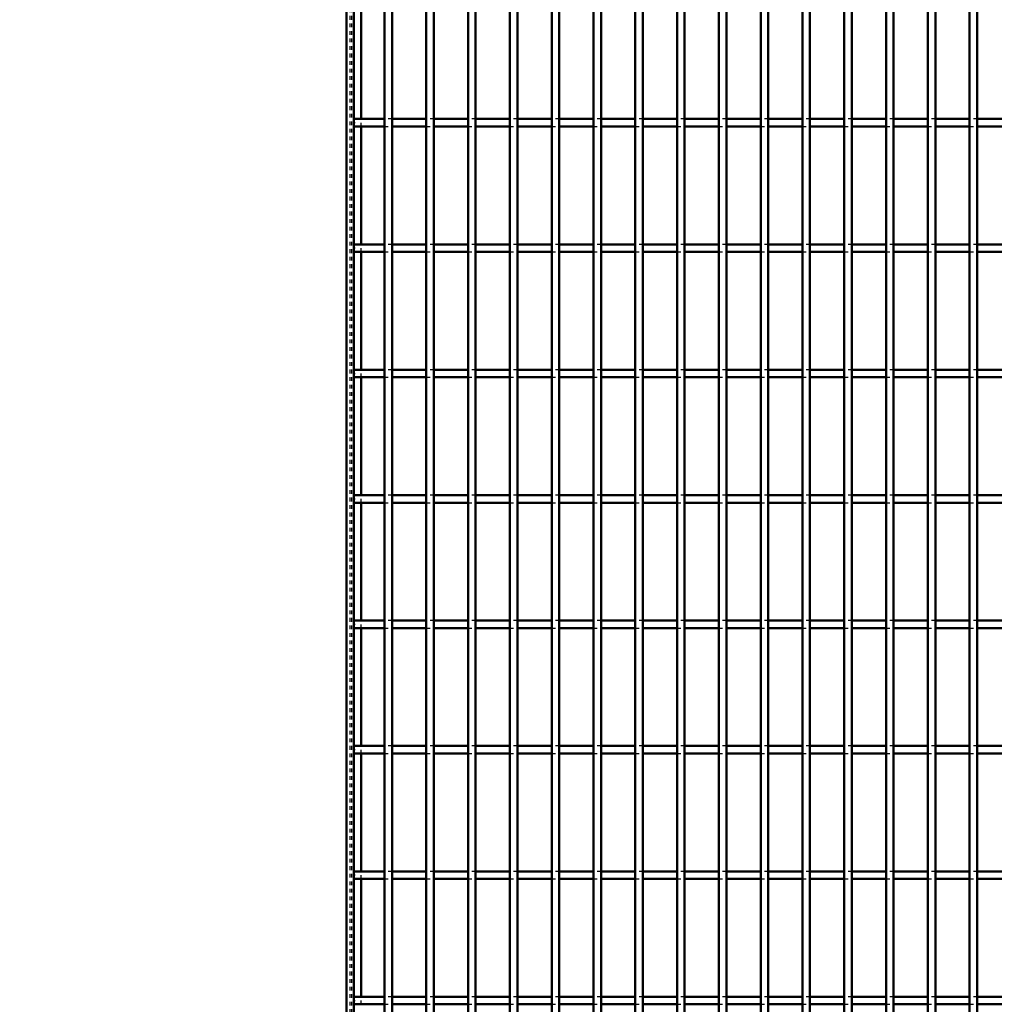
# Model space of a CAD drawing. Header units: millimetres. Extents: x -696 to 511, y -500 to 878.
# Tile 6 of 22: x -437 to -178, y 132 to 394. Entities that reach past the tile are written whole.
import ezdxf

# ---------------------------------------------------------------- set-up
doc = ezdxf.new("R2010")
doc.units = ezdxf.units.MM
doc.linetypes.add('Dashed', pattern=[2, 1, -1])
for name, color, linetype, lineweight in [('2d ConnectionPoints', 7, 'Continuous', 50), ('AM_0', 7, 'Continuous', 50), ('AM_5', 3, 'Continuous', 25), ('AM_9', 6, 'Dashed', 25)]:
    doc.layers.add(name, color=color, linetype=linetype, lineweight=lineweight)
doc.dimstyles.new('ISO-25', dxfattribs={"dimtxt": 2.5, "dimasz": 2.5, "dimexe": 1.25, "dimexo": 0.625, "dimtad": 1, "dimtxsty": 'Standard', "dimcen": 2.5, "dimadec": 0, "dimazin": 0, "dimtfac": 1, "dimtmove": 0, "dimatfit": 3, "dimfxl": 1, "dimarcsym": 0})

# ---------------------------------------------------------------- blocks, each defined once
blk = doc.blocks.new('3_7wno6hzu5uf64ag8ri0tmcnxa________0_in_LPP230331121170010003500_4')
at = {"layer": 'AM_0'}
for p, q in [((-339.855, -498), (-339.855, 498)), ((-337.855, -498), (-337.855, 498))]:
    blk.add_line(p, q, dxfattribs=at)
blk = doc.blocks.new('4_m8djb2qscrb1hgatf0qb5fmgg________0_in_LPP230331121170010003500_4')
at = {"layer": 'AM_0'}
for p, q in [((-328.745, -498), (-328.745, 498)), ((-326.745, -498), (-326.745, 498))]:
    blk.add_line(p, q, dxfattribs=at)
blk = doc.blocks.new('5_anreo3ph8ctow87tfniwc1wqq________0_in_LPP230331121170010003500_4')
at = {"layer": 'AM_0'}
for p, q in [((-317.635, -498), (-317.635, 498)), ((-315.635, -498), (-315.635, 498))]:
    blk.add_line(p, q, dxfattribs=at)
blk = doc.blocks.new('6_ov85jaqpgj083kindnz4u3uan________0_in_LPP230331121170010003500_4')
at = {"layer": 'AM_0'}
for p, q in [((-306.525, -498), (-306.525, 498)), ((-304.525, -498), (-304.525, 498))]:
    blk.add_line(p, q, dxfattribs=at)
blk = doc.blocks.new('7_2qasd3er59sr3grt5qgduru2d________0_in_LPP230331121170010003500_4')
at = {"layer": 'AM_0'}
for p, q in [((-295.415, -498), (-295.415, 498)), ((-293.415, -498), (-293.415, 498))]:
    blk.add_line(p, q, dxfattribs=at)
blk = doc.blocks.new('8_4j2tu7ehgvyihk2t6w2bs5z0b________0_in_LPP230331121170010003500_4')
at = {"layer": 'AM_0'}
for p, q in [((-284.305, -498), (-284.305, 498)), ((-282.305, -498), (-282.305, 498))]:
    blk.add_line(p, q, dxfattribs=at)
blk = doc.blocks.new('9_vd7ts3j5klaadsruij9r2qs6b________0_in_LPP230331121170010003500_4')
at = {"layer": 'AM_0'}
for p, q in [((-273.195, -498), (-273.195, 498)), ((-271.195, -498), (-271.195, 498))]:
    blk.add_line(p, q, dxfattribs=at)
blk = doc.blocks.new('10_bn3il8dtf333bwmcfhe9pthub________0_in_LPP230331121170010003500_4')
at = {"layer": 'AM_0'}
for p, q in [((-262.085, -498), (-262.085, 498)), ((-260.085, -498), (-260.085, 498))]:
    blk.add_line(p, q, dxfattribs=at)
blk = doc.blocks.new('11_s2lqsnxo7xc535hxwlh1wqejj________0_in_LPP230331121170010003500_4')
at = {"layer": 'AM_0'}
for p, q in [((-250.975, -498), (-250.975, 498)), ((-248.975, -498), (-248.975, 498))]:
    blk.add_line(p, q, dxfattribs=at)
blk = doc.blocks.new('12_65lckywjyekmkau4u0u0hqdvb________0_in_LPP230331121170010003500_4')
at = {"layer": 'AM_0'}
for p, q in [((-239.865, -498), (-239.865, 498)), ((-237.865, -498), (-237.865, 498))]:
    blk.add_line(p, q, dxfattribs=at)
blk = doc.blocks.new('13_xcl5yaod1d1jnvvkzwduz95xh________0_in_LPP230331121170010003500_4')
at = {"layer": 'AM_0'}
for p, q in [((-228.755, -498), (-228.755, 498)), ((-226.755, -498), (-226.755, 498))]:
    blk.add_line(p, q, dxfattribs=at)
blk = doc.blocks.new('14_ejob8q67iad2msg6t9n8qowri________0_in_LPP230331121170010003500_4')
at = {"layer": 'AM_0'}
for p, q in [((-217.645, -498), (-217.645, 498)), ((-215.645, -498), (-215.645, 498))]:
    blk.add_line(p, q, dxfattribs=at)
blk = doc.blocks.new('15_6aeenqx6bffilgi84hrpwgg8c________0_in_LPP230331121170010003500_4')
at = {"layer": 'AM_0'}
for p, q in [((-206.535, -498), (-206.535, 498)), ((-204.535, -498), (-204.535, 498))]:
    blk.add_line(p, q, dxfattribs=at)
blk = doc.blocks.new('16_mdwqnekwebhb52oypj9xh2wok________0_in_LPP230331121170010003500_4')
at = {"layer": 'AM_0'}
for p, q in [((-195.425, -498), (-195.425, 498)), ((-193.425, -498), (-193.425, 498))]:
    blk.add_line(p, q, dxfattribs=at)
blk = doc.blocks.new('17_lhiokyeolhxymhuollt73rgxs________0_in_LPP230331121170010003500_4')
at = {"layer": 'AM_0'}
for p, q in [((-184.315, -498), (-184.315, 498)), ((-182.315, -498), (-182.315, 498))]:
    blk.add_line(p, q, dxfattribs=at)
blk = doc.blocks.new('84_c1hv6rauryd3du4h7iqll8u2e________0_in_LPP230331121170010003500_4')
at = {"layer": 'AM_0'}
for p, q in [((-339.855, 134.32), (-348, 134.32)), ((-348, 134.32), (-348, 132.32)), ((-339.855, 134.32), (-339.855, 132.32)), ((-328.745, 134.32), (-337.855, 134.32)), ((-337.855, 132.32), (-337.855, 134.32)), ((-328.745, 134.32), (-328.745, 132.32)), ((-317.635, 134.32), (-326.745, 134.32)), ((-326.745, 132.32), (-326.745, 134.32)), ((-317.635, 134.32), (-317.635, 132.32)), ((-306.525, 134.32), (-315.635, 134.32)), ((-315.635, 132.32), (-315.635, 134.32)), ((-306.525, 134.32), (-306.525, 132.32)), ((-304.525, 132.32), (-304.525, 134.32)), ((-295.415, 134.32), (-304.525, 134.32)), ((-295.415, 134.32), (-295.415, 132.32)), ((-284.305, 134.32), (-293.415, 134.32)), ((-293.415, 132.32), (-293.415, 134.32)), ((-284.305, 134.32), (-284.305, 132.32)), ((-282.305, 132.32), (-282.305, 134.32)), ((-273.195, 134.32), (-282.305, 134.32)), ((-273.195, 134.32), (-273.195, 132.32)), ((-262.085, 134.32), (-271.195, 134.32)), ((-271.195, 132.32), (-271.195, 134.32)), ((-262.085, 134.32), (-262.085, 132.32)), ((-250.975, 134.32), (-260.085, 134.32)), ((-260.085, 132.32), (-260.085, 134.32)), ((-250.975, 134.32), (-250.975, 132.32)), ((-239.865, 134.32), (-248.975, 134.32)), ((-248.975, 132.32), (-248.975, 134.32)), ((-239.865, 134.32), (-239.865, 132.32)), ((-237.865, 132.32), (-237.865, 134.32)), ((-228.755, 134.32), (-237.865, 134.32)), ((-228.755, 134.32), (-228.755, 132.32)), ((-217.645, 134.32), (-226.755, 134.32)), ((-226.755, 132.32), (-226.755, 134.32)), ((-217.645, 134.32), (-217.645, 132.32)), ((-206.535, 134.32), (-215.645, 134.32)), ((-215.645, 132.32), (-215.645, 134.32)), ((-206.535, 134.32), (-206.535, 132.32)), ((-195.425, 134.32), (-204.535, 134.32)), ((-204.535, 132.32), (-204.535, 134.32)), ((-195.425, 134.32), (-195.425, 132.32)), ((-184.315, 134.32), (-193.425, 134.32)), ((-193.425, 132.32), (-193.425, 134.32)), ((-184.315, 134.32), (-184.315, 132.32)), ((-173.205, 134.32), (-182.315, 134.32)), ((-182.315, 132.32), (-182.315, 134.32)), ((-339.855, 132.32), (-348, 132.32)), ((-328.745, 132.32), (-337.855, 132.32)), ((-317.635, 132.32), (-326.745, 132.32)), ((-306.525, 132.32), (-315.635, 132.32)), ((-295.415, 132.32), (-304.525, 132.32)), ((-284.305, 132.32), (-293.415, 132.32)), ((-273.195, 132.32), (-282.305, 132.32)), ((-262.085, 132.32), (-271.195, 132.32)), ((-250.975, 132.32), (-260.085, 132.32)), ((-239.865, 132.32), (-248.975, 132.32)), ((-228.755, 132.32), (-237.865, 132.32)), ((-217.645, 132.32), (-226.755, 132.32)), ((-206.535, 132.32), (-215.645, 132.32)), ((-195.425, 132.32), (-204.535, 132.32)), ((-184.315, 132.32), (-193.425, 132.32)), ((-173.205, 132.32), (-182.315, 132.32))]:
    blk.add_line(p, q, dxfattribs=at)
at = {"layer": 'AM_9'}
for p, q in [((-337.855, 134.32), (-339.855, 134.32)), ((-326.745, 134.32), (-328.745, 134.32)), ((-315.635, 134.32), (-317.635, 134.32)), ((-304.525, 134.32), (-306.525, 134.32)), ((-293.415, 134.32), (-295.415, 134.32)), ((-282.305, 134.32), (-284.305, 134.32)), ((-271.195, 134.32), (-273.195, 134.32)), ((-260.085, 134.32), (-262.085, 134.32)), ((-248.975, 134.32), (-250.975, 134.32)), ((-237.865, 134.32), (-239.865, 134.32)), ((-226.755, 134.32), (-228.755, 134.32)), ((-215.645, 134.32), (-217.645, 134.32)), ((-204.535, 134.32), (-206.535, 134.32)), ((-193.425, 134.32), (-195.425, 134.32)), ((-182.315, 134.32), (-184.315, 134.32)), ((-339.855, 132.32), (-337.855, 132.32)), ((-328.745, 132.32), (-326.745, 132.32)), ((-317.635, 132.32), (-315.635, 132.32)), ((-306.525, 132.32), (-304.525, 132.32)), ((-295.415, 132.32), (-293.415, 132.32)), ((-284.305, 132.32), (-282.305, 132.32)), ((-273.195, 132.32), (-271.195, 132.32)), ((-262.085, 132.32), (-260.085, 132.32)), ((-250.975, 132.32), (-248.975, 132.32)), ((-239.865, 132.32), (-237.865, 132.32)), ((-228.755, 132.32), (-226.755, 132.32)), ((-217.645, 132.32), (-215.645, 132.32)), ((-206.535, 132.32), (-204.535, 132.32)), ((-195.425, 132.32), (-193.425, 132.32)), ((-184.315, 132.32), (-182.315, 132.32))]:
    blk.add_line(p, q, dxfattribs=at)
blk = doc.blocks.new('85_mwgod459xy7g36wr8et7gp8un________0_in_LPP230331121170010003500_4')
at = {"layer": 'AM_0'}
for p, q in [((-339.855, 167.65), (-348, 167.65)), ((-348, 167.65), (-348, 165.65)), ((-339.855, 167.65), (-339.855, 165.65)), ((-328.745, 167.65), (-337.855, 167.65)), ((-337.855, 165.65), (-337.855, 167.65)), ((-328.745, 167.65), (-328.745, 165.65)), ((-317.635, 167.65), (-326.745, 167.65)), ((-326.745, 165.65), (-326.745, 167.65)), ((-317.635, 167.65), (-317.635, 165.65)), ((-306.525, 167.65), (-315.635, 167.65)), ((-315.635, 165.65), (-315.635, 167.65)), ((-306.525, 167.65), (-306.525, 165.65)), ((-304.525, 165.65), (-304.525, 167.65)), ((-295.415, 167.65), (-304.525, 167.65)), ((-295.415, 167.65), (-295.415, 165.65)), ((-284.305, 167.65), (-293.415, 167.65)), ((-293.415, 165.65), (-293.415, 167.65)), ((-284.305, 167.65), (-284.305, 165.65)), ((-282.305, 165.65), (-282.305, 167.65)), ((-273.195, 167.65), (-282.305, 167.65)), ((-273.195, 167.65), (-273.195, 165.65)), ((-262.085, 167.65), (-271.195, 167.65)), ((-271.195, 165.65), (-271.195, 167.65)), ((-262.085, 167.65), (-262.085, 165.65)), ((-250.975, 167.65), (-260.085, 167.65)), ((-260.085, 165.65), (-260.085, 167.65)), ((-250.975, 167.65), (-250.975, 165.65)), ((-239.865, 167.65), (-248.975, 167.65)), ((-248.975, 165.65), (-248.975, 167.65)), ((-239.865, 167.65), (-239.865, 165.65)), ((-237.865, 165.65), (-237.865, 167.65)), ((-228.755, 167.65), (-237.865, 167.65)), ((-228.755, 167.65), (-228.755, 165.65)), ((-217.645, 167.65), (-226.755, 167.65)), ((-226.755, 165.65), (-226.755, 167.65)), ((-217.645, 167.65), (-217.645, 165.65)), ((-206.535, 167.65), (-215.645, 167.65)), ((-215.645, 165.65), (-215.645, 167.65)), ((-206.535, 167.65), (-206.535, 165.65)), ((-195.425, 167.65), (-204.535, 167.65)), ((-204.535, 165.65), (-204.535, 167.65)), ((-195.425, 167.65), (-195.425, 165.65)), ((-184.315, 167.65), (-193.425, 167.65)), ((-193.425, 165.65), (-193.425, 167.65)), ((-184.315, 167.65), (-184.315, 165.65)), ((-173.205, 167.65), (-182.315, 167.65)), ((-182.315, 165.65), (-182.315, 167.65)), ((-339.855, 165.65), (-348, 165.65)), ((-328.745, 165.65), (-337.855, 165.65)), ((-317.635, 165.65), (-326.745, 165.65)), ((-306.525, 165.65), (-315.635, 165.65)), ((-295.415, 165.65), (-304.525, 165.65)), ((-284.305, 165.65), (-293.415, 165.65)), ((-273.195, 165.65), (-282.305, 165.65)), ((-262.085, 165.65), (-271.195, 165.65)), ((-250.975, 165.65), (-260.085, 165.65)), ((-239.865, 165.65), (-248.975, 165.65)), ((-228.755, 165.65), (-237.865, 165.65)), ((-217.645, 165.65), (-226.755, 165.65)), ((-206.535, 165.65), (-215.645, 165.65)), ((-195.425, 165.65), (-204.535, 165.65)), ((-184.315, 165.65), (-193.425, 165.65)), ((-173.205, 165.65), (-182.315, 165.65))]:
    blk.add_line(p, q, dxfattribs=at)
at = {"layer": 'AM_9'}
for p, q in [((-337.855, 167.65), (-339.855, 167.65)), ((-326.745, 167.65), (-328.745, 167.65)), ((-315.635, 167.65), (-317.635, 167.65)), ((-304.525, 167.65), (-306.525, 167.65)), ((-293.415, 167.65), (-295.415, 167.65)), ((-282.305, 167.65), (-284.305, 167.65)), ((-271.195, 167.65), (-273.195, 167.65)), ((-260.085, 167.65), (-262.085, 167.65)), ((-248.975, 167.65), (-250.975, 167.65)), ((-237.865, 167.65), (-239.865, 167.65)), ((-226.755, 167.65), (-228.755, 167.65)), ((-215.645, 167.65), (-217.645, 167.65)), ((-204.535, 167.65), (-206.535, 167.65)), ((-193.425, 167.65), (-195.425, 167.65)), ((-182.315, 167.65), (-184.315, 167.65)), ((-339.855, 165.65), (-337.855, 165.65)), ((-328.745, 165.65), (-326.745, 165.65)), ((-317.635, 165.65), (-315.635, 165.65)), ((-306.525, 165.65), (-304.525, 165.65)), ((-295.415, 165.65), (-293.415, 165.65)), ((-284.305, 165.65), (-282.305, 165.65)), ((-273.195, 165.65), (-271.195, 165.65)), ((-262.085, 165.65), (-260.085, 165.65)), ((-250.975, 165.65), (-248.975, 165.65)), ((-239.865, 165.65), (-237.865, 165.65)), ((-228.755, 165.65), (-226.755, 165.65)), ((-217.645, 165.65), (-215.645, 165.65)), ((-206.535, 165.65), (-204.535, 165.65)), ((-195.425, 165.65), (-193.425, 165.65)), ((-184.315, 165.65), (-182.315, 165.65))]:
    blk.add_line(p, q, dxfattribs=at)
blk = doc.blocks.new('86_rtogzk2zz8egjohsz2103jr4l________0_in_LPP230331121170010003500_4')
at = {"layer": 'AM_0'}
for p, q in [((-339.855, 200.98), (-348, 200.98)), ((-348, 200.98), (-348, 198.98)), ((-339.855, 198.98), (-348, 198.98)), ((-339.855, 200.98), (-339.855, 198.98)), ((-328.745, 200.98), (-337.855, 200.98)), ((-337.855, 198.98), (-337.855, 200.98)), ((-328.745, 198.98), (-337.855, 198.98)), ((-328.745, 200.98), (-328.745, 198.98)), ((-317.635, 200.98), (-326.745, 200.98)), ((-326.745, 198.98), (-326.745, 200.98)), ((-317.635, 198.98), (-326.745, 198.98)), ((-317.635, 200.98), (-317.635, 198.98)), ((-306.525, 200.98), (-315.635, 200.98)), ((-315.635, 198.98), (-315.635, 200.98)), ((-306.525, 198.98), (-315.635, 198.98)), ((-306.525, 200.98), (-306.525, 198.98)), ((-304.525, 198.98), (-304.525, 200.98)), ((-295.415, 200.98), (-304.525, 200.98)), ((-295.415, 198.98), (-304.525, 198.98)), ((-295.415, 200.98), (-295.415, 198.98)), ((-284.305, 200.98), (-293.415, 200.98)), ((-293.415, 198.98), (-293.415, 200.98)), ((-284.305, 198.98), (-293.415, 198.98)), ((-284.305, 200.98), (-284.305, 198.98)), ((-282.305, 198.98), (-282.305, 200.98)), ((-273.195, 200.98), (-282.305, 200.98)), ((-273.195, 198.98), (-282.305, 198.98)), ((-273.195, 200.98), (-273.195, 198.98)), ((-262.085, 200.98), (-271.195, 200.98)), ((-271.195, 198.98), (-271.195, 200.98)), ((-262.085, 198.98), (-271.195, 198.98)), ((-262.085, 200.98), (-262.085, 198.98)), ((-250.975, 200.98), (-260.085, 200.98)), ((-260.085, 198.98), (-260.085, 200.98)), ((-250.975, 198.98), (-260.085, 198.98)), ((-250.975, 200.98), (-250.975, 198.98)), ((-239.865, 200.98), (-248.975, 200.98)), ((-248.975, 198.98), (-248.975, 200.98)), ((-239.865, 198.98), (-248.975, 198.98)), ((-239.865, 200.98), (-239.865, 198.98)), ((-237.865, 198.98), (-237.865, 200.98)), ((-228.755, 200.98), (-237.865, 200.98)), ((-228.755, 198.98), (-237.865, 198.98)), ((-228.755, 200.98), (-228.755, 198.98)), ((-217.645, 200.98), (-226.755, 200.98)), ((-226.755, 198.98), (-226.755, 200.98)), ((-217.645, 198.98), (-226.755, 198.98)), ((-217.645, 200.98), (-217.645, 198.98)), ((-206.535, 200.98), (-215.645, 200.98)), ((-215.645, 198.98), (-215.645, 200.98)), ((-206.535, 198.98), (-215.645, 198.98)), ((-206.535, 200.98), (-206.535, 198.98)), ((-195.425, 200.98), (-204.535, 200.98)), ((-204.535, 198.98), (-204.535, 200.98)), ((-195.425, 198.98), (-204.535, 198.98)), ((-195.425, 200.98), (-195.425, 198.98)), ((-184.315, 200.98), (-193.425, 200.98)), ((-193.425, 198.98), (-193.425, 200.98)), ((-184.315, 198.98), (-193.425, 198.98)), ((-184.315, 200.98), (-184.315, 198.98)), ((-173.205, 200.98), (-182.315, 200.98)), ((-182.315, 198.98), (-182.315, 200.98)), ((-173.205, 198.98), (-182.315, 198.98))]:
    blk.add_line(p, q, dxfattribs=at)
at = {"layer": 'AM_9'}
for p, q in [((-337.855, 200.98), (-339.855, 200.98)), ((-339.855, 198.98), (-337.855, 198.98)), ((-326.745, 200.98), (-328.745, 200.98)), ((-328.745, 198.98), (-326.745, 198.98)), ((-315.635, 200.98), (-317.635, 200.98)), ((-317.635, 198.98), (-315.635, 198.98)), ((-304.525, 200.98), (-306.525, 200.98)), ((-306.525, 198.98), (-304.525, 198.98)), ((-293.415, 200.98), (-295.415, 200.98)), ((-295.415, 198.98), (-293.415, 198.98)), ((-282.305, 200.98), (-284.305, 200.98)), ((-284.305, 198.98), (-282.305, 198.98)), ((-271.195, 200.98), (-273.195, 200.98)), ((-273.195, 198.98), (-271.195, 198.98)), ((-260.085, 200.98), (-262.085, 200.98)), ((-262.085, 198.98), (-260.085, 198.98)), ((-248.975, 200.98), (-250.975, 200.98)), ((-250.975, 198.98), (-248.975, 198.98)), ((-237.865, 200.98), (-239.865, 200.98)), ((-239.865, 198.98), (-237.865, 198.98)), ((-226.755, 200.98), (-228.755, 200.98)), ((-228.755, 198.98), (-226.755, 198.98)), ((-215.645, 200.98), (-217.645, 200.98)), ((-217.645, 198.98), (-215.645, 198.98)), ((-204.535, 200.98), (-206.535, 200.98)), ((-206.535, 198.98), (-204.535, 198.98)), ((-193.425, 200.98), (-195.425, 200.98)), ((-195.425, 198.98), (-193.425, 198.98)), ((-182.315, 200.98), (-184.315, 200.98)), ((-184.315, 198.98), (-182.315, 198.98))]:
    blk.add_line(p, q, dxfattribs=at)
blk = doc.blocks.new('87_mvgv8wxf9r4bgk4rpmoe8b9bh________0_in_LPP230331121170010003500_4')
at = {"layer": 'AM_0'}
for p, q in [((-339.855, 234.31), (-348, 234.31)), ((-348, 234.31), (-348, 232.31)), ((-339.855, 234.31), (-339.855, 232.31)), ((-328.745, 234.31), (-337.855, 234.31)), ((-337.855, 232.31), (-337.855, 234.31)), ((-328.745, 234.31), (-328.745, 232.31)), ((-317.635, 234.31), (-326.745, 234.31)), ((-326.745, 232.31), (-326.745, 234.31)), ((-317.635, 234.31), (-317.635, 232.31)), ((-306.525, 234.31), (-315.635, 234.31)), ((-315.635, 232.31), (-315.635, 234.31)), ((-306.525, 234.31), (-306.525, 232.31)), ((-304.525, 232.31), (-304.525, 234.31)), ((-295.415, 234.31), (-304.525, 234.31)), ((-295.415, 234.31), (-295.415, 232.31)), ((-284.305, 234.31), (-293.415, 234.31)), ((-293.415, 232.31), (-293.415, 234.31)), ((-284.305, 234.31), (-284.305, 232.31)), ((-282.305, 232.31), (-282.305, 234.31)), ((-273.195, 234.31), (-282.305, 234.31)), ((-273.195, 234.31), (-273.195, 232.31)), ((-262.085, 234.31), (-271.195, 234.31)), ((-271.195, 232.31), (-271.195, 234.31)), ((-262.085, 234.31), (-262.085, 232.31)), ((-250.975, 234.31), (-260.085, 234.31)), ((-260.085, 232.31), (-260.085, 234.31)), ((-250.975, 234.31), (-250.975, 232.31)), ((-239.865, 234.31), (-248.975, 234.31)), ((-248.975, 232.31), (-248.975, 234.31)), ((-239.865, 234.31), (-239.865, 232.31)), ((-237.865, 232.31), (-237.865, 234.31)), ((-228.755, 234.31), (-237.865, 234.31)), ((-228.755, 234.31), (-228.755, 232.31)), ((-217.645, 234.31), (-226.755, 234.31)), ((-226.755, 232.31), (-226.755, 234.31)), ((-217.645, 234.31), (-217.645, 232.31)), ((-206.535, 234.31), (-215.645, 234.31)), ((-215.645, 232.31), (-215.645, 234.31)), ((-206.535, 234.31), (-206.535, 232.31)), ((-195.425, 234.31), (-204.535, 234.31)), ((-204.535, 232.31), (-204.535, 234.31)), ((-195.425, 234.31), (-195.425, 232.31)), ((-184.315, 234.31), (-193.425, 234.31)), ((-193.425, 232.31), (-193.425, 234.31)), ((-184.315, 234.31), (-184.315, 232.31)), ((-173.205, 234.31), (-182.315, 234.31)), ((-182.315, 232.31), (-182.315, 234.31)), ((-339.855, 232.31), (-348, 232.31)), ((-328.745, 232.31), (-337.855, 232.31)), ((-317.635, 232.31), (-326.745, 232.31)), ((-306.525, 232.31), (-315.635, 232.31)), ((-295.415, 232.31), (-304.525, 232.31)), ((-284.305, 232.31), (-293.415, 232.31)), ((-273.195, 232.31), (-282.305, 232.31)), ((-262.085, 232.31), (-271.195, 232.31)), ((-250.975, 232.31), (-260.085, 232.31)), ((-239.865, 232.31), (-248.975, 232.31)), ((-228.755, 232.31), (-237.865, 232.31)), ((-217.645, 232.31), (-226.755, 232.31)), ((-206.535, 232.31), (-215.645, 232.31)), ((-195.425, 232.31), (-204.535, 232.31)), ((-184.315, 232.31), (-193.425, 232.31)), ((-173.205, 232.31), (-182.315, 232.31))]:
    blk.add_line(p, q, dxfattribs=at)
at = {"layer": 'AM_9'}
for p, q in [((-337.855, 234.31), (-339.855, 234.31)), ((-326.745, 234.31), (-328.745, 234.31)), ((-315.635, 234.31), (-317.635, 234.31)), ((-304.525, 234.31), (-306.525, 234.31)), ((-293.415, 234.31), (-295.415, 234.31)), ((-282.305, 234.31), (-284.305, 234.31)), ((-271.195, 234.31), (-273.195, 234.31)), ((-260.085, 234.31), (-262.085, 234.31)), ((-248.975, 234.31), (-250.975, 234.31)), ((-237.865, 234.31), (-239.865, 234.31)), ((-226.755, 234.31), (-228.755, 234.31)), ((-215.645, 234.31), (-217.645, 234.31)), ((-204.535, 234.31), (-206.535, 234.31)), ((-193.425, 234.31), (-195.425, 234.31)), ((-182.315, 234.31), (-184.315, 234.31)), ((-339.855, 232.31), (-337.855, 232.31)), ((-328.745, 232.31), (-326.745, 232.31)), ((-317.635, 232.31), (-315.635, 232.31)), ((-306.525, 232.31), (-304.525, 232.31)), ((-295.415, 232.31), (-293.415, 232.31)), ((-284.305, 232.31), (-282.305, 232.31)), ((-273.195, 232.31), (-271.195, 232.31)), ((-262.085, 232.31), (-260.085, 232.31)), ((-250.975, 232.31), (-248.975, 232.31)), ((-239.865, 232.31), (-237.865, 232.31)), ((-228.755, 232.31), (-226.755, 232.31)), ((-217.645, 232.31), (-215.645, 232.31)), ((-206.535, 232.31), (-204.535, 232.31)), ((-195.425, 232.31), (-193.425, 232.31)), ((-184.315, 232.31), (-182.315, 232.31))]:
    blk.add_line(p, q, dxfattribs=at)
blk = doc.blocks.new('88_9yevv1ywiob5xjq637542f32m________0_in_LPP230331121170010003500_4')
at = {"layer": 'AM_0'}
for p, q in [((-339.855, 267.64), (-348, 267.64)), ((-348, 267.64), (-348, 265.64)), ((-339.855, 267.64), (-339.855, 265.64)), ((-328.745, 267.64), (-337.855, 267.64)), ((-337.855, 265.64), (-337.855, 267.64)), ((-328.745, 267.64), (-328.745, 265.64)), ((-317.635, 267.64), (-326.745, 267.64)), ((-326.745, 265.64), (-326.745, 267.64)), ((-317.635, 267.64), (-317.635, 265.64)), ((-306.525, 267.64), (-315.635, 267.64)), ((-315.635, 265.64), (-315.635, 267.64)), ((-306.525, 267.64), (-306.525, 265.64)), ((-304.525, 265.64), (-304.525, 267.64)), ((-295.415, 267.64), (-304.525, 267.64)), ((-295.415, 267.64), (-295.415, 265.64)), ((-284.305, 267.64), (-293.415, 267.64)), ((-293.415, 265.64), (-293.415, 267.64)), ((-284.305, 267.64), (-284.305, 265.64)), ((-282.305, 265.64), (-282.305, 267.64)), ((-273.195, 267.64), (-282.305, 267.64)), ((-273.195, 267.64), (-273.195, 265.64)), ((-262.085, 267.64), (-271.195, 267.64)), ((-271.195, 265.64), (-271.195, 267.64)), ((-262.085, 267.64), (-262.085, 265.64)), ((-250.975, 267.64), (-260.085, 267.64)), ((-260.085, 265.64), (-260.085, 267.64)), ((-250.975, 267.64), (-250.975, 265.64)), ((-239.865, 267.64), (-248.975, 267.64)), ((-248.975, 265.64), (-248.975, 267.64)), ((-239.865, 267.64), (-239.865, 265.64)), ((-237.865, 265.64), (-237.865, 267.64)), ((-228.755, 267.64), (-237.865, 267.64)), ((-228.755, 267.64), (-228.755, 265.64)), ((-217.645, 267.64), (-226.755, 267.64)), ((-226.755, 265.64), (-226.755, 267.64)), ((-217.645, 267.64), (-217.645, 265.64)), ((-206.535, 267.64), (-215.645, 267.64)), ((-215.645, 265.64), (-215.645, 267.64)), ((-206.535, 267.64), (-206.535, 265.64)), ((-195.425, 267.64), (-204.535, 267.64)), ((-204.535, 265.64), (-204.535, 267.64)), ((-195.425, 267.64), (-195.425, 265.64)), ((-184.315, 267.64), (-193.425, 267.64)), ((-193.425, 265.64), (-193.425, 267.64)), ((-184.315, 267.64), (-184.315, 265.64)), ((-173.205, 267.64), (-182.315, 267.64)), ((-182.315, 265.64), (-182.315, 267.64)), ((-339.855, 265.64), (-348, 265.64)), ((-328.745, 265.64), (-337.855, 265.64)), ((-317.635, 265.64), (-326.745, 265.64)), ((-306.525, 265.64), (-315.635, 265.64)), ((-295.415, 265.64), (-304.525, 265.64)), ((-284.305, 265.64), (-293.415, 265.64)), ((-273.195, 265.64), (-282.305, 265.64)), ((-262.085, 265.64), (-271.195, 265.64)), ((-250.975, 265.64), (-260.085, 265.64)), ((-239.865, 265.64), (-248.975, 265.64)), ((-228.755, 265.64), (-237.865, 265.64)), ((-217.645, 265.64), (-226.755, 265.64)), ((-206.535, 265.64), (-215.645, 265.64)), ((-195.425, 265.64), (-204.535, 265.64)), ((-184.315, 265.64), (-193.425, 265.64)), ((-173.205, 265.64), (-182.315, 265.64))]:
    blk.add_line(p, q, dxfattribs=at)
at = {"layer": 'AM_9'}
for p, q in [((-337.855, 267.64), (-339.855, 267.64)), ((-326.745, 267.64), (-328.745, 267.64)), ((-315.635, 267.64), (-317.635, 267.64)), ((-304.525, 267.64), (-306.525, 267.64)), ((-293.415, 267.64), (-295.415, 267.64)), ((-282.305, 267.64), (-284.305, 267.64)), ((-271.195, 267.64), (-273.195, 267.64)), ((-260.085, 267.64), (-262.085, 267.64)), ((-248.975, 267.64), (-250.975, 267.64)), ((-237.865, 267.64), (-239.865, 267.64)), ((-226.755, 267.64), (-228.755, 267.64)), ((-215.645, 267.64), (-217.645, 267.64)), ((-204.535, 267.64), (-206.535, 267.64)), ((-193.425, 267.64), (-195.425, 267.64)), ((-182.315, 267.64), (-184.315, 267.64)), ((-339.855, 265.64), (-337.855, 265.64)), ((-328.745, 265.64), (-326.745, 265.64)), ((-317.635, 265.64), (-315.635, 265.64)), ((-306.525, 265.64), (-304.525, 265.64)), ((-295.415, 265.64), (-293.415, 265.64)), ((-284.305, 265.64), (-282.305, 265.64)), ((-273.195, 265.64), (-271.195, 265.64)), ((-262.085, 265.64), (-260.085, 265.64)), ((-250.975, 265.64), (-248.975, 265.64)), ((-239.865, 265.64), (-237.865, 265.64)), ((-228.755, 265.64), (-226.755, 265.64)), ((-217.645, 265.64), (-215.645, 265.64)), ((-206.535, 265.64), (-204.535, 265.64)), ((-195.425, 265.64), (-193.425, 265.64)), ((-184.315, 265.64), (-182.315, 265.64))]:
    blk.add_line(p, q, dxfattribs=at)
blk = doc.blocks.new('89_zucl8wf2uwl7dnqvd9r2ueqra________0_in_LPP230331121170010003500_4')
at = {"layer": 'AM_0'}
for p, q in [((-339.855, 300.97), (-348, 300.97)), ((-348, 300.97), (-348, 298.97)), ((-339.855, 300.97), (-339.855, 298.97)), ((-328.745, 300.97), (-337.855, 300.97)), ((-337.855, 298.97), (-337.855, 300.97)), ((-328.745, 300.97), (-328.745, 298.97)), ((-317.635, 300.97), (-326.745, 300.97)), ((-326.745, 298.97), (-326.745, 300.97)), ((-317.635, 300.97), (-317.635, 298.97)), ((-306.525, 300.97), (-315.635, 300.97)), ((-315.635, 298.97), (-315.635, 300.97)), ((-306.525, 300.97), (-306.525, 298.97)), ((-304.525, 298.97), (-304.525, 300.97)), ((-295.415, 300.97), (-304.525, 300.97)), ((-295.415, 300.97), (-295.415, 298.97)), ((-284.305, 300.97), (-293.415, 300.97)), ((-293.415, 298.97), (-293.415, 300.97)), ((-284.305, 300.97), (-284.305, 298.97)), ((-282.305, 298.97), (-282.305, 300.97)), ((-273.195, 300.97), (-282.305, 300.97)), ((-273.195, 300.97), (-273.195, 298.97)), ((-262.085, 300.97), (-271.195, 300.97)), ((-271.195, 298.97), (-271.195, 300.97)), ((-262.085, 300.97), (-262.085, 298.97)), ((-250.975, 300.97), (-260.085, 300.97)), ((-260.085, 298.97), (-260.085, 300.97)), ((-250.975, 300.97), (-250.975, 298.97)), ((-239.865, 300.97), (-248.975, 300.97)), ((-248.975, 298.97), (-248.975, 300.97)), ((-239.865, 300.97), (-239.865, 298.97)), ((-237.865, 298.97), (-237.865, 300.97)), ((-228.755, 300.97), (-237.865, 300.97)), ((-228.755, 300.97), (-228.755, 298.97)), ((-217.645, 300.97), (-226.755, 300.97)), ((-226.755, 298.97), (-226.755, 300.97)), ((-217.645, 300.97), (-217.645, 298.97)), ((-206.535, 300.97), (-215.645, 300.97)), ((-215.645, 298.97), (-215.645, 300.97)), ((-206.535, 300.97), (-206.535, 298.97)), ((-195.425, 300.97), (-204.535, 300.97)), ((-204.535, 298.97), (-204.535, 300.97)), ((-195.425, 300.97), (-195.425, 298.97)), ((-184.315, 300.97), (-193.425, 300.97)), ((-193.425, 298.97), (-193.425, 300.97)), ((-184.315, 300.97), (-184.315, 298.97)), ((-173.205, 300.97), (-182.315, 300.97)), ((-182.315, 298.97), (-182.315, 300.97)), ((-339.855, 298.97), (-348, 298.97)), ((-328.745, 298.97), (-337.855, 298.97)), ((-317.635, 298.97), (-326.745, 298.97)), ((-306.525, 298.97), (-315.635, 298.97)), ((-295.415, 298.97), (-304.525, 298.97)), ((-284.305, 298.97), (-293.415, 298.97)), ((-273.195, 298.97), (-282.305, 298.97)), ((-262.085, 298.97), (-271.195, 298.97)), ((-250.975, 298.97), (-260.085, 298.97)), ((-239.865, 298.97), (-248.975, 298.97)), ((-228.755, 298.97), (-237.865, 298.97)), ((-217.645, 298.97), (-226.755, 298.97)), ((-206.535, 298.97), (-215.645, 298.97)), ((-195.425, 298.97), (-204.535, 298.97)), ((-184.315, 298.97), (-193.425, 298.97)), ((-173.205, 298.97), (-182.315, 298.97))]:
    blk.add_line(p, q, dxfattribs=at)
at = {"layer": 'AM_9'}
for p, q in [((-337.855, 300.97), (-339.855, 300.97)), ((-326.745, 300.97), (-328.745, 300.97)), ((-315.635, 300.97), (-317.635, 300.97)), ((-304.525, 300.97), (-306.525, 300.97)), ((-293.415, 300.97), (-295.415, 300.97)), ((-282.305, 300.97), (-284.305, 300.97)), ((-271.195, 300.97), (-273.195, 300.97)), ((-260.085, 300.97), (-262.085, 300.97)), ((-248.975, 300.97), (-250.975, 300.97)), ((-237.865, 300.97), (-239.865, 300.97)), ((-226.755, 300.97), (-228.755, 300.97)), ((-215.645, 300.97), (-217.645, 300.97)), ((-204.535, 300.97), (-206.535, 300.97)), ((-193.425, 300.97), (-195.425, 300.97)), ((-182.315, 300.97), (-184.315, 300.97)), ((-339.855, 298.97), (-337.855, 298.97)), ((-328.745, 298.97), (-326.745, 298.97)), ((-317.635, 298.97), (-315.635, 298.97)), ((-306.525, 298.97), (-304.525, 298.97)), ((-295.415, 298.97), (-293.415, 298.97)), ((-284.305, 298.97), (-282.305, 298.97)), ((-273.195, 298.97), (-271.195, 298.97)), ((-262.085, 298.97), (-260.085, 298.97)), ((-250.975, 298.97), (-248.975, 298.97)), ((-239.865, 298.97), (-237.865, 298.97)), ((-228.755, 298.97), (-226.755, 298.97)), ((-217.645, 298.97), (-215.645, 298.97)), ((-206.535, 298.97), (-204.535, 298.97)), ((-195.425, 298.97), (-193.425, 298.97)), ((-184.315, 298.97), (-182.315, 298.97))]:
    blk.add_line(p, q, dxfattribs=at)
blk = doc.blocks.new('90_y999fh58x7afhk13slgsthcib________0_in_LPP230331121170010003500_4')
at = {"layer": 'AM_0'}
for p, q in [((-339.855, 334.3), (-348, 334.3)), ((-348, 334.3), (-348, 332.3)), ((-339.855, 334.3), (-339.855, 332.3)), ((-328.745, 334.3), (-337.855, 334.3)), ((-337.855, 332.3), (-337.855, 334.3)), ((-328.745, 334.3), (-328.745, 332.3)), ((-317.635, 334.3), (-326.745, 334.3)), ((-326.745, 332.3), (-326.745, 334.3)), ((-317.635, 334.3), (-317.635, 332.3)), ((-306.525, 334.3), (-315.635, 334.3)), ((-315.635, 332.3), (-315.635, 334.3)), ((-306.525, 334.3), (-306.525, 332.3)), ((-304.525, 332.3), (-304.525, 334.3)), ((-295.415, 334.3), (-304.525, 334.3)), ((-295.415, 334.3), (-295.415, 332.3)), ((-284.305, 334.3), (-293.415, 334.3)), ((-293.415, 332.3), (-293.415, 334.3)), ((-284.305, 334.3), (-284.305, 332.3)), ((-282.305, 332.3), (-282.305, 334.3)), ((-273.195, 334.3), (-282.305, 334.3)), ((-273.195, 334.3), (-273.195, 332.3)), ((-262.085, 334.3), (-271.195, 334.3)), ((-271.195, 332.3), (-271.195, 334.3)), ((-262.085, 334.3), (-262.085, 332.3)), ((-250.975, 334.3), (-260.085, 334.3)), ((-260.085, 332.3), (-260.085, 334.3)), ((-250.975, 334.3), (-250.975, 332.3)), ((-239.865, 334.3), (-248.975, 334.3)), ((-248.975, 332.3), (-248.975, 334.3)), ((-239.865, 334.3), (-239.865, 332.3)), ((-237.865, 332.3), (-237.865, 334.3)), ((-228.755, 334.3), (-237.865, 334.3)), ((-228.755, 334.3), (-228.755, 332.3)), ((-217.645, 334.3), (-226.755, 334.3)), ((-226.755, 332.3), (-226.755, 334.3)), ((-217.645, 334.3), (-217.645, 332.3)), ((-206.535, 334.3), (-215.645, 334.3)), ((-215.645, 332.3), (-215.645, 334.3)), ((-206.535, 334.3), (-206.535, 332.3)), ((-195.425, 334.3), (-204.535, 334.3)), ((-204.535, 332.3), (-204.535, 334.3)), ((-195.425, 334.3), (-195.425, 332.3)), ((-184.315, 334.3), (-193.425, 334.3)), ((-193.425, 332.3), (-193.425, 334.3)), ((-184.315, 334.3), (-184.315, 332.3)), ((-173.205, 334.3), (-182.315, 334.3)), ((-182.315, 332.3), (-182.315, 334.3)), ((-339.855, 332.3), (-348, 332.3)), ((-328.745, 332.3), (-337.855, 332.3)), ((-317.635, 332.3), (-326.745, 332.3)), ((-306.525, 332.3), (-315.635, 332.3)), ((-295.415, 332.3), (-304.525, 332.3)), ((-284.305, 332.3), (-293.415, 332.3)), ((-273.195, 332.3), (-282.305, 332.3)), ((-262.085, 332.3), (-271.195, 332.3)), ((-250.975, 332.3), (-260.085, 332.3)), ((-239.865, 332.3), (-248.975, 332.3)), ((-228.755, 332.3), (-237.865, 332.3)), ((-217.645, 332.3), (-226.755, 332.3)), ((-206.535, 332.3), (-215.645, 332.3)), ((-195.425, 332.3), (-204.535, 332.3)), ((-184.315, 332.3), (-193.425, 332.3)), ((-173.205, 332.3), (-182.315, 332.3))]:
    blk.add_line(p, q, dxfattribs=at)
at = {"layer": 'AM_9'}
for p, q in [((-337.855, 334.3), (-339.855, 334.3)), ((-326.745, 334.3), (-328.745, 334.3)), ((-315.635, 334.3), (-317.635, 334.3)), ((-304.525, 334.3), (-306.525, 334.3)), ((-293.415, 334.3), (-295.415, 334.3)), ((-282.305, 334.3), (-284.305, 334.3)), ((-271.195, 334.3), (-273.195, 334.3)), ((-260.085, 334.3), (-262.085, 334.3)), ((-248.975, 334.3), (-250.975, 334.3)), ((-237.865, 334.3), (-239.865, 334.3)), ((-226.755, 334.3), (-228.755, 334.3)), ((-215.645, 334.3), (-217.645, 334.3)), ((-204.535, 334.3), (-206.535, 334.3)), ((-193.425, 334.3), (-195.425, 334.3)), ((-182.315, 334.3), (-184.315, 334.3)), ((-339.855, 332.3), (-337.855, 332.3)), ((-328.745, 332.3), (-326.745, 332.3)), ((-317.635, 332.3), (-315.635, 332.3)), ((-306.525, 332.3), (-304.525, 332.3)), ((-295.415, 332.3), (-293.415, 332.3)), ((-284.305, 332.3), (-282.305, 332.3)), ((-273.195, 332.3), (-271.195, 332.3)), ((-262.085, 332.3), (-260.085, 332.3)), ((-250.975, 332.3), (-248.975, 332.3)), ((-239.865, 332.3), (-237.865, 332.3)), ((-228.755, 332.3), (-226.755, 332.3)), ((-217.645, 332.3), (-215.645, 332.3)), ((-206.535, 332.3), (-204.535, 332.3)), ((-195.425, 332.3), (-193.425, 332.3)), ((-184.315, 332.3), (-182.315, 332.3))]:
    blk.add_line(p, q, dxfattribs=at)
blk = doc.blocks.new('91_92canpx2z2rqxet2rgy3inrpk________0_in_LPP230331121170010003500_4')
at = {"layer": 'AM_0'}
for p, q in [((-339.855, 367.63), (-348, 367.63)), ((-348, 367.63), (-348, 365.63)), ((-339.855, 367.63), (-339.855, 365.63)), ((-328.745, 367.63), (-337.855, 367.63)), ((-337.855, 365.63), (-337.855, 367.63)), ((-328.745, 367.63), (-328.745, 365.63)), ((-317.635, 367.63), (-326.745, 367.63)), ((-326.745, 365.63), (-326.745, 367.63)), ((-317.635, 367.63), (-317.635, 365.63)), ((-306.525, 367.63), (-315.635, 367.63)), ((-315.635, 365.63), (-315.635, 367.63)), ((-306.525, 367.63), (-306.525, 365.63)), ((-304.525, 365.63), (-304.525, 367.63)), ((-295.415, 367.63), (-304.525, 367.63)), ((-295.415, 367.63), (-295.415, 365.63)), ((-284.305, 367.63), (-293.415, 367.63)), ((-293.415, 365.63), (-293.415, 367.63)), ((-284.305, 367.63), (-284.305, 365.63)), ((-282.305, 365.63), (-282.305, 367.63)), ((-273.195, 367.63), (-282.305, 367.63)), ((-273.195, 367.63), (-273.195, 365.63)), ((-262.085, 367.63), (-271.195, 367.63)), ((-271.195, 365.63), (-271.195, 367.63)), ((-262.085, 367.63), (-262.085, 365.63)), ((-250.975, 367.63), (-260.085, 367.63)), ((-260.085, 365.63), (-260.085, 367.63)), ((-250.975, 367.63), (-250.975, 365.63)), ((-239.865, 367.63), (-248.975, 367.63)), ((-248.975, 365.63), (-248.975, 367.63)), ((-239.865, 367.63), (-239.865, 365.63)), ((-237.865, 365.63), (-237.865, 367.63)), ((-228.755, 367.63), (-237.865, 367.63)), ((-228.755, 367.63), (-228.755, 365.63)), ((-217.645, 367.63), (-226.755, 367.63)), ((-226.755, 365.63), (-226.755, 367.63)), ((-217.645, 367.63), (-217.645, 365.63)), ((-206.535, 367.63), (-215.645, 367.63)), ((-215.645, 365.63), (-215.645, 367.63)), ((-206.535, 367.63), (-206.535, 365.63)), ((-195.425, 367.63), (-204.535, 367.63)), ((-204.535, 365.63), (-204.535, 367.63)), ((-195.425, 367.63), (-195.425, 365.63)), ((-184.315, 367.63), (-193.425, 367.63)), ((-193.425, 365.63), (-193.425, 367.63)), ((-184.315, 367.63), (-184.315, 365.63)), ((-173.205, 367.63), (-182.315, 367.63)), ((-182.315, 365.63), (-182.315, 367.63)), ((-339.855, 365.63), (-348, 365.63)), ((-328.745, 365.63), (-337.855, 365.63)), ((-317.635, 365.63), (-326.745, 365.63)), ((-306.525, 365.63), (-315.635, 365.63)), ((-295.415, 365.63), (-304.525, 365.63)), ((-284.305, 365.63), (-293.415, 365.63)), ((-273.195, 365.63), (-282.305, 365.63)), ((-262.085, 365.63), (-271.195, 365.63)), ((-250.975, 365.63), (-260.085, 365.63)), ((-239.865, 365.63), (-248.975, 365.63)), ((-228.755, 365.63), (-237.865, 365.63)), ((-217.645, 365.63), (-226.755, 365.63)), ((-206.535, 365.63), (-215.645, 365.63)), ((-195.425, 365.63), (-204.535, 365.63)), ((-184.315, 365.63), (-193.425, 365.63)), ((-173.205, 365.63), (-182.315, 365.63))]:
    blk.add_line(p, q, dxfattribs=at)
at = {"layer": 'AM_9'}
for p, q in [((-337.855, 367.63), (-339.855, 367.63)), ((-326.745, 367.63), (-328.745, 367.63)), ((-315.635, 367.63), (-317.635, 367.63)), ((-304.525, 367.63), (-306.525, 367.63)), ((-293.415, 367.63), (-295.415, 367.63)), ((-282.305, 367.63), (-284.305, 367.63)), ((-271.195, 367.63), (-273.195, 367.63)), ((-260.085, 367.63), (-262.085, 367.63)), ((-248.975, 367.63), (-250.975, 367.63)), ((-237.865, 367.63), (-239.865, 367.63)), ((-226.755, 367.63), (-228.755, 367.63)), ((-215.645, 367.63), (-217.645, 367.63)), ((-204.535, 367.63), (-206.535, 367.63)), ((-193.425, 367.63), (-195.425, 367.63)), ((-182.315, 367.63), (-184.315, 367.63)), ((-339.855, 365.63), (-337.855, 365.63)), ((-328.745, 365.63), (-326.745, 365.63)), ((-317.635, 365.63), (-315.635, 365.63)), ((-306.525, 365.63), (-304.525, 365.63)), ((-295.415, 365.63), (-293.415, 365.63)), ((-284.305, 365.63), (-282.305, 365.63)), ((-273.195, 365.63), (-271.195, 365.63)), ((-262.085, 365.63), (-260.085, 365.63)), ((-250.975, 365.63), (-248.975, 365.63)), ((-239.865, 365.63), (-237.865, 365.63)), ((-228.755, 365.63), (-226.755, 365.63)), ((-217.645, 365.63), (-215.645, 365.63)), ((-206.535, 365.63), (-204.535, 365.63)), ((-195.425, 365.63), (-193.425, 365.63)), ((-184.315, 365.63), (-182.315, 365.63))]:
    blk.add_line(p, q, dxfattribs=at)
blk = doc.blocks.new('95_w4g5gp06cgnp0thft1i7yijye________0_in_LPP230331121170010003500_4')
at = {"layer": 'AM_0'}
for p, q in [((-350, -498), (-350, 498)), ((-348, -498), (-348, 498)), ((-346.05, 367.63), (-346.05, 398.96)), ((-346.05, 334.3), (-346.05, 365.63)), ((-346.05, 300.97), (-346.05, 332.3)), ((-346.05, 267.64), (-346.05, 298.97)), ((-346.05, 234.31), (-346.05, 265.64)), ((-346.05, 200.98), (-346.05, 232.31)), ((-346.05, 167.65), (-346.05, 198.98)), ((-346.05, 134.32), (-346.05, 165.65))]:
    blk.add_line(p, q, dxfattribs=at)
at = {"layer": 'AM_9'}
for p, q in [((-348.99, -498), (-348.99, 498)), ((-348.55, -498), (-348.55, 498)), ((-346.05, 365.63), (-346.05, 367.63)), ((-346.05, 332.3), (-346.05, 334.3)), ((-346.05, 298.97), (-346.05, 300.97)), ((-346.05, 265.64), (-346.05, 267.64)), ((-346.05, 232.31), (-346.05, 234.31)), ((-346.05, 198.98), (-346.05, 200.98)), ((-346.05, 165.65), (-346.05, 167.65)), ((-346.05, 132.32), (-346.05, 134.32))]:
    blk.add_line(p, q, dxfattribs=at)
blk = doc.blocks.new('*D98')
at = {"layer": 'AM_5', "color": 0, "lineweight": -2}
for p, q in [((-350, 500), (-570, 500)), ((-570, 460), (-570, 208.94)), ((-570, -460), (-570, -208.94)), ((-350, -500), (-570, -500))]:
    blk.add_line(p, q, dxfattribs=at)
at = {"layer": 'AM_5', "color": 0}
for points in [[(-563.33, 460), (-576.67, 460), (-570, 500)], [(-576.67, -460), (-563.33, -460), (-570, -500)]]:
    blk.add_solid(points, dxfattribs=at)
at = {"layer": 'Defpoints', "color": 0}
for p in [(-350, 500), (-570, -500), (-350, -500)]:
    blk.add_point(p, dxfattribs=at)
at = {"layer": 'AM_5', "color": 0, "insert": (-570, 0), "char_height": 40, "attachment_point": 5, "rotation": 90}
blk.add_mtext('B = 1000 mm', dxfattribs=at)
blk = doc.blocks.new('*D99')
at = {"layer": 'AM_5', "color": 0, "lineweight": -2}
for p, q in [((-450, 40), (-450, 80)), ((-350, 0), (-450, 0)), ((-450, -33.33), (-450, 0)), ((-350, -33.33), (-450, -33.33)), ((-450, -73.33), (-450, -113.33))]:
    blk.add_line(p, q, dxfattribs=at)
at = {"layer": 'AM_5', "color": 0}
for points in [[(-456.67, 40), (-443.33, 40), (-450, 0)], [(-443.33, -73.33), (-456.67, -73.33), (-450, -33.33)]]:
    blk.add_solid(points, dxfattribs=at)
at = {"layer": 'Defpoints', "color": 0}
for p in [(-450, 0), (-350, 0), (-350, -33.33)]:
    blk.add_point(p, dxfattribs=at)
at = {"layer": 'AM_5', "color": 0, "insert": (-470, 224), "char_height": 40, "attachment_point": 5, "rotation": 90}
blk.add_mtext('TT = 33.3 mm', dxfattribs=at)

msp = doc.modelspace()

# ---------------------------------------------------------------- linework, layer by layer
at = {"layer": '2d ConnectionPoints'}
for p in [(-348, 366.63), (-348, 366.63), (-348, 333.3), (-348, 333.3), (-348, 299.97), (-348, 299.97), (-348, 266.64), (-348, 266.64), (-348, 233.31), (-348, 233.31), (-348, 199.98), (-348, 199.98), (-348, 166.65), (-348, 166.65), (-348, 133.32), (-348, 133.32)]:
    msp.add_point(p, dxfattribs=at)

# ---------------------------------------------------------------- block references
for name in ['95_w4g5gp06cgnp0thft1i7yijye________0_in_LPP230331121170010003500_4', '3_7wno6hzu5uf64ag8ri0tmcnxa________0_in_LPP230331121170010003500_4', '4_m8djb2qscrb1hgatf0qb5fmgg________0_in_LPP230331121170010003500_4', '5_anreo3ph8ctow87tfniwc1wqq________0_in_LPP230331121170010003500_4', '6_ov85jaqpgj083kindnz4u3uan________0_in_LPP230331121170010003500_4', '7_2qasd3er59sr3grt5qgduru2d________0_in_LPP230331121170010003500_4', '8_4j2tu7ehgvyihk2t6w2bs5z0b________0_in_LPP230331121170010003500_4', '9_vd7ts3j5klaadsruij9r2qs6b________0_in_LPP230331121170010003500_4', '10_bn3il8dtf333bwmcfhe9pthub________0_in_LPP230331121170010003500_4', '11_s2lqsnxo7xc535hxwlh1wqejj________0_in_LPP230331121170010003500_4', '12_65lckywjyekmkau4u0u0hqdvb________0_in_LPP230331121170010003500_4', '13_xcl5yaod1d1jnvvkzwduz95xh________0_in_LPP230331121170010003500_4', '14_ejob8q67iad2msg6t9n8qowri________0_in_LPP230331121170010003500_4', '15_6aeenqx6bffilgi84hrpwgg8c________0_in_LPP230331121170010003500_4', '16_mdwqnekwebhb52oypj9xh2wok________0_in_LPP230331121170010003500_4', '17_lhiokyeolhxymhuollt73rgxs________0_in_LPP230331121170010003500_4', '91_92canpx2z2rqxet2rgy3inrpk________0_in_LPP230331121170010003500_4', '90_y999fh58x7afhk13slgsthcib________0_in_LPP230331121170010003500_4', '89_zucl8wf2uwl7dnqvd9r2ueqra________0_in_LPP230331121170010003500_4', '88_9yevv1ywiob5xjq637542f32m________0_in_LPP230331121170010003500_4', '87_mvgv8wxf9r4bgk4rpmoe8b9bh________0_in_LPP230331121170010003500_4', '86_rtogzk2zz8egjohsz2103jr4l________0_in_LPP230331121170010003500_4', '85_mwgod459xy7g36wr8et7gp8un________0_in_LPP230331121170010003500_4', '84_c1hv6rauryd3du4h7iqll8u2e________0_in_LPP230331121170010003500_4']:
    msp.add_blockref(name, (0, 0))

# ---------------------------------------------------------------- dimensions: what is measured, and where the dimension line sits
at = {"layer": 'AM_5'}
for base, p1, p2, text, picture, middle in [((-570, -500), (-350, 500), (-350, -500), 'B = 1000 mm', '*D98', (-570, 0)), ((-450, 0), (-350, -33.33), (-350, 0), 'TT = 33.3 mm', '*D99', (-470, 224))]:
    dim = msp.add_linear_dim(base=base, p1=p1, p2=p2, angle=90, text=text, dimstyle='ISO-25', override={"dimtxt": 40, "dimasz": 40, "dimexe": 0, "dimexo": 0, "dimgap": 12}, dxfattribs=at)
    dim.commit()
    dim.dimension.update_dxf_attribs({"geometry": picture, "text_midpoint": middle, "dimtype": 160, "text_rotation": 90})

doc.saveas('drawing.dxf')
